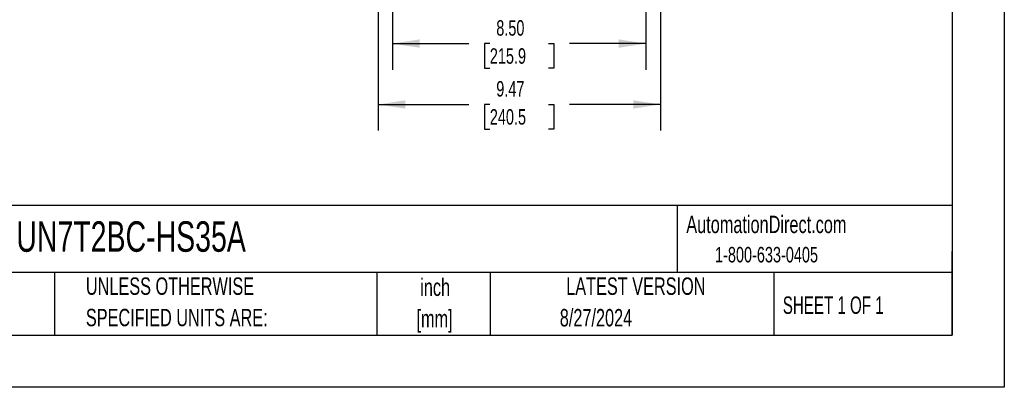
# Model space of a CAD drawing. Header units: inches. Extents: x 0 to 77, y 0 to 59.5.
# Tile 8 of 18: x 44 to 77, y 0 to 12.3. Entities that reach past the tile are written whole.
import ezdxf

# ---------------------------------------------------------------- set-up
doc = ezdxf.new("R2010")
doc.units = ezdxf.units.IN
doc.header["$LTSCALE"] = 7
doc.header["$MEASUREMENT"] = 0
doc.linetypes.add('CENTERX2', pattern=[0.8, 0.5, -0.1, 0.1, -0.1])
doc.layers.add('DIMENSIONS', color=140, linetype='Continuous', lineweight=25)
doc.layers.add('TEXT', color=140, linetype='Continuous', lineweight=25)
doc.styles.add('SLDTEXTSTYLE0', font='TXT', dxfattribs={"width": 0.7})
doc.styles.add('SLDTEXTSTYLE1', font='TXT', dxfattribs={"width": 0.65})
doc.dimstyles.new('SLDDIMSTYLE3', dxfattribs={"dimtxt": 0.518519, "dimasz": 0.91, "dimexe": 0, "dimexo": 0.0625, "dimgap": 0.12963, "dimtad": 0, "dimtih": 1, "dimtoh": 1, "dimrnd": 1e-09, "dimzin": 12, "dimdsep": 46, "dimtxsty": 'SLDTEXTSTYLE0', "dimsah": 1, "dimcen": 0.09, "dimadec": 0, "dimazin": 3, "dimtfac": 1, "dimtofl": 0, "dimtmove": 0, "dimatfit": 3, "dimfxl": 0, "dimfrac": 2, "dimtolj": 1, "dimtzin": 12, "dimarcsym": 0})
doc.dimstyles.new('SLDDIMSTYLE7', dxfattribs={"dimtxt": 0.518519, "dimasz": 0.91, "dimexe": 0, "dimexo": 0.0625, "dimgap": 0.12963, "dimtad": 0, "dimtih": 1, "dimtoh": 1, "dimrnd": 1e-09, "dimzin": 4, "dimdsep": 46, "dimtxsty": 'SLDTEXTSTYLE0', "dimsah": 1, "dimcen": 0.09, "dimadec": 0, "dimazin": 1, "dimtfac": 1, "dimtofl": 0, "dimtmove": 0, "dimatfit": 3, "dimfxl": 0, "dimfrac": 2, "dimtolj": 1, "dimtzin": 12, "dimarcsym": 0})

# ---------------------------------------------------------------- blocks, each defined once
blk = doc.blocks.new('SW_NOTE_0_1')
at = {"layer": 'TEXT', "color": 0, "linetype": 'CENTERX2', "lineweight": 18, "char_height": 0.5833, "attachment_point": 2, "style": 'SLDTEXTSTYLE0'}
for s, insert in [('inch', (0.875, 0.752)), ('[mm]', (0.855, -0.301))]:
    blk.add_mtext(s, dxfattribs=dict(at, insert=insert))
blk = doc.blocks.new('SW_NOTE_0_2')
at = {"layer": 'TEXT', "color": 0, "linetype": 'CENTERX2', "lineweight": 18, "char_height": 0.58333, "attachment_point": 1, "style": 'SLDTEXTSTYLE0'}
for s, insert in [('UNLESS OTHERWISE', (0, 0.752)), ('SPECIFIED UNITS ARE:', (0, -0.301))]:
    blk.add_mtext(s, dxfattribs=dict(at, insert=insert))
blk = doc.blocks.new('_D_13')
at = {"layer": 'DIMENSIONS'}
for p, q in [((55.994, 15.268), (55.994, 8.606)), ((65.462, 15.26), (65.462, 13.763)), ((65.462, 13.343), (65.462, 8.606)), ((55.994, 9.481), (59.039, 9.481)), ((59.742, 9.48), (59.568, 9.48)), ((59.568, 9.48), (59.568, 8.655)), ((61.714, 9.48), (61.889, 9.48)), ((61.889, 9.48), (61.889, 8.655)), ((65.462, 9.481), (62.417, 9.481)), ((59.568, 8.655), (59.742, 8.655)), ((61.889, 8.655), (61.714, 8.655))]:
    blk.add_line(p, q, dxfattribs=at)
for points in [[(55.994, 9.481), (56.904, 9.341), (56.904, 9.621)], [(65.462, 9.481), (64.552, 9.621), (64.552, 9.341)]]:
    blk.add_solid(points, dxfattribs=at)
at = {"layer": 'DIMENSIONS', "char_height": 0.5185, "attachment_point": 1, "style": 'SLDTEXTSTYLE0'}
for s, insert in [('9.47', (59.958, 10.264)), ('240.5', (59.742, 9.324))]:
    blk.add_mtext(s, dxfattribs=dict(at, insert=insert))
blk = doc.blocks.new('_D_14')
at = {"layer": 'DIMENSIONS'}
for p, q in [((56.478, 13.518), (56.478, 10.647)), ((64.978, 13.51), (64.978, 10.647)), ((56.478, 11.522), (59.039, 11.522)), ((59.742, 11.521), (59.568, 11.521)), ((59.568, 11.521), (59.568, 10.696)), ((61.714, 11.521), (61.889, 11.521)), ((61.889, 11.521), (61.889, 10.696)), ((64.978, 11.522), (62.417, 11.522)), ((59.568, 10.696), (59.742, 10.696)), ((61.889, 10.696), (61.714, 10.696))]:
    blk.add_line(p, q, dxfattribs=at)
for points in [[(56.478, 11.522), (57.388, 11.382), (57.388, 11.662)], [(64.978, 11.522), (64.068, 11.662), (64.068, 11.382)]]:
    blk.add_solid(points, dxfattribs=at)
at = {"layer": 'DIMENSIONS', "char_height": 0.5185, "attachment_point": 1, "style": 'SLDTEXTSTYLE0'}
for s, insert in [('8.50', (59.958, 12.306)), ('215.9', (59.742, 11.365))]:
    blk.add_mtext(s, dxfattribs=dict(at, insert=insert))

msp = doc.modelspace()

# ---------------------------------------------------------------- linework, layer by layer
at = {"color": 7, "linetype": 'Continuous'}
for p, q in [((77.000681, 59.500737), (77.000681, 0.000737)), ((77.000681, 0.000737), (0.000681, 0.000737))]:
    msp.add_line(p, q, dxfattribs=at)
at = {"layer": 'TEXT'}
for p, q in [((75.25, 57.75), (75.25, 1.75)), ((75.25, 6.097746), (1.75, 6.097746)), ((66.02471, 6.097746), (66.02471, 3.85)), ((75.25, 1.75), (75.25, 4.55)), ((75.25, 3.85), (1.75, 3.85)), ((45.136269, 3.85), (45.136269, 1.75)), ((55.95158, 3.85), (55.95158, 1.75)), ((59.751365, 3.85), (59.751365, 1.75)), ((69.26934, 3.85), (69.26934, 1.75)), ((1.75, 1.75), (75.25, 1.75))]:
    msp.add_line(p, q, dxfattribs=at)

# ---------------------------------------------------------------- block references
at = {"layer": 'TEXT', "linetype": 'CENTERX2', "lineweight": 18}
for name, p in [('SW_NOTE_0_2', (46.191157, 2.931034)), ('SW_NOTE_0_1', (57.033189, 2.894184))]:
    msp.add_blockref(name, p, dxfattribs=at)

# ---------------------------------------------------------------- texts
for s, insert, char_height, attachment_point, style in [('AutomationDirect.com', (66.333256, 5.753375), 0.58333333, 1, 'SLDTEXTSTYLE0'), ('UN7T2BC-HS35A', (43.857784, 5.564267), 1.02083333, 1, 'SLDTEXTSTYLE0'), ('1-800-633-0405', (67.296892, 4.705597), 0.51851852, 1, 'SLDTEXTSTYLE0'), ('LATEST VERSION', (64.640351, 3.68299), 0.58333333, 2, 'SLDTEXTSTYLE0'), ('SHEET 1 OF 1', (69.570433, 3.045686), 0.58333333, 1, 'SLDTEXTSTYLE1'), ('8/27/2024', (63.303561, 2.625141), 0.5833333, 2, 'SLDTEXTSTYLE0')]:
    msp.add_mtext(s, dxfattribs=dict(at, insert=insert, char_height=char_height, attachment_point=attachment_point, style=style))

# ---------------------------------------------------------------- dimensions: what is measured, and where the dimension line sits
at = {"layer": 'DIMENSIONS'}
for base, p1, p2, dimstyle, picture, middle in [((65.461732, 9.480977), (55.994464, 15.617695), (65.461732, 15.609695), 'SLDDIMSTYLE3', '_D_13', (60.728098, 9.480977)), ((64.978098, 11.522088), (56.478098, 13.867695), (64.978098, 13.859695), 'SLDDIMSTYLE7', '_D_14', (60.728098, 11.522088))]:
    dim = msp.add_linear_dim(base=base, p1=p1, p2=p2, dimstyle=dimstyle, dxfattribs=at)
    dim.commit()
    dim.dimension.update_dxf_attribs({"geometry": picture, "text_midpoint": middle, "dimtype": 160})

doc.saveas('drawing.dxf')
